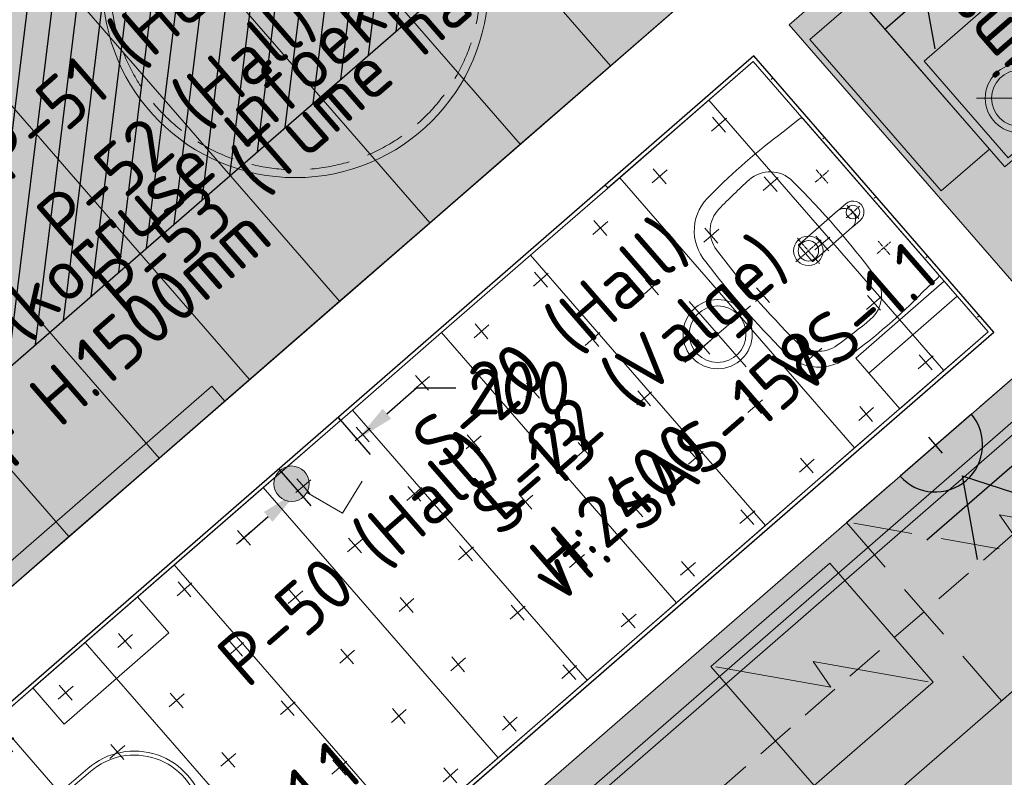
# Model space of a CAD drawing. Header units: millimetres. Extents: x 130528 to 177851, y 51760 to 113805.
# Tile 56 of 88: x 151894 to 154396, y 83430 to 85356. Entities that reach past the tile are written whole.
import ezdxf

# ---------------------------------------------------------------- set-up
doc = ezdxf.new("R2010")
doc.units = ezdxf.units.MM
for name, pattern in [('AM_DIN_G_W050', [13.75, 9.75, -1.5, 1, -1.5]), ('Dash 01', [1, 0.5, -0.5]), ('Hidden 100.00_ 50.00', [150, 100, -50])]:
    doc.linetypes.add(name, pattern=pattern)
doc.layers.get('0').update_dxf_attribs({"true_color": 0x000000})
for name, color, linetype, true_color in [('_SA-ELEKTER_pistikupesad', 7, 'Continuous', 0x9900cc), ('_SA-KUJA', 1, 'Continuous', 0xff0000), ('_SA-KUJA_hatch', 7, 'Continuous', 0xffd9d9)]:
    doc.layers.add(name, color=color, linetype=linetype, true_color=true_color)
for name, color, linetype, lineweight, true_color in [('_SA-LAGI', 7, 'Continuous', 9, 0x5b5b5b), ('_SA-LAGI_hatch', 7, 'Continuous', 5, 0x787878), ('_SA-LAGI_tekst', 7, 'Continuous', 0, 0x7f4f3f), ('_SA-PORAND', 7, 'Continuous', 9, 0x5b5b5b), ('_SA-PORAND_hatch', 254, 'Continuous', 9, 0xbebebe), ('_SA-PORAND_tekst', 7, 'Continuous', 9, 0x5b5b5b), ('_SA-SANTEHN', 7, 'Continuous', 0, 0x4c5f99), ('_SA-SEIN', 250, 'Continuous', 30, 0x333333), ('_SA-SEIN_hatch', 7, 'Continuous', 0, 0x797979), ('_SA-SEIN_tekst', 250, 'Continuous', 0, 0x333333), ('_SA-SISUSTUS_kohtkindel', 7, 'Continuous', 15, 0x7f4f3f), ('_SA-SISUSTUS_seadmed', 7, 'Continuous', 13, 0x9900cc), ('_SA-VALGUSTUS', 20, 'Continuous', 13, 0xff3f00), ('_SA-VALGUSTUS_DIM', 240, 'Continuous', 13, 0xff003f), ('_SA-VALGUSTUS_lulitid', 240, 'Continuous', 9, 0xff003f)]:
    doc.layers.add(name, color=color, linetype=linetype, lineweight=lineweight, true_color=true_color)
doc.styles.add('DIN Pro Light-Light', font='txt')
doc.styles.add('DIN Pro Medium-Medium', font='txt')
doc.dimstyles.new('INP_100_DIM', dxfattribs={"dimtxt": 135, "dimasz": 100, "dimexe": 50, "dimexo": 0.5, "dimgap": 20, "dimtad": 0, "dimtih": 1, "dimtoh": 1, "dimdec": 0, "dimzin": 1, "dimdsep": 46, "dimtxsty": 'DIN Pro Light-Light', "dimcen": 2.5, "dimadec": 1, "dimazin": 1, "dimtfac": 1, "dimtdec": 4, "dimtix": 1, "dimtofl": 0, "dimtmove": 1, "dimatfit": 3, "dimfxl": 1, "dimtolj": 1, "dimtzin": 1, "dimarcsym": 0})

# ---------------------------------------------------------------- blocks, each defined once
blk = doc.blocks.new('VS-1.1')
at = {"color": 0, "linetype": 'ByBlock', "lineweight": -2}
for p, q in [((0, -220.5), (0, 220.5)), ((-220.5, 0), (220.5, 0))]:
    blk.add_line(p, q, dxfattribs=at)
for radius in [176, 144]:
    blk.add_circle((0, 0), radius, dxfattribs=at)
at = {"color": 0, "linetype": 'ByBlock', "lineweight": -2, "insert": (100, -262), "char_height": 270, "width": 2611.475, "attachment_point": 1, "style": 'DIN Pro Medium-Medium'}
blk.add_mtext('VS-1.1', dxfattribs=at)
blk = doc.blocks.new('VS-3.1 01')
at = {"color": 0, "linetype": 'ByBlock', "lineweight": -2}
for p, q in [((0, -110.2), (0, 110.2)), ((-110.2, 0), (110.2, 0))]:
    blk.add_line(p, q, dxfattribs=at)
for radius in [88, 72]:
    blk.add_circle((0, 0), radius, dxfattribs=at)
at = {"color": 0, "linetype": 'ByBlock', "lineweight": -2, "insert": (50, -131), "char_height": 135, "width": 1305.738, "attachment_point": 1, "style": 'DIN Pro Medium-Medium'}
blk.add_mtext('VS-3.1', dxfattribs=at)
blk = doc.blocks.new('*D44')
at = {"layer": '_SA-VALGUSTUS_DIM', "color": 0, "lineweight": -2}
for p, q in [((152826.9, 84354.2), (152902.4, 84419.8)), ((152902.4, 84419.8), (153002.4, 84419.8)), ((152702.7, 84344.6), (152784.2, 84250.8)), ((152552.1, 84213.7), (152633.7, 84119.9)), ((152525.4, 84092.1), (152449.9, 84026.5))]:
    blk.add_line(p, q, dxfattribs=at)
at = {"layer": '_SA-VALGUSTUS_DIM', "color": 0}
for points in [[(152816, 84366.8), (152837.8, 84341.6), (152751.4, 84288.6)], [(152536.3, 84079.5), (152514.4, 84104.7), (152600.9, 84157.7)]]:
    blk.add_solid(points, dxfattribs=at)
at = {"layer": 'Defpoints', "color": 0}
for p in [(152702.4, 84345), (152751.4, 84288.6), (152551.8, 84214.1)]:
    blk.add_point(p, dxfattribs=at)
at = {"layer": '_SA-VALGUSTUS_DIM', "color": 0, "insert": (153161.9, 84419.8), "char_height": 135, "attachment_point": 5, "style": 'DIN Pro Light-Light'}
blk.add_mtext('\\A1;200', dxfattribs=at)
blk = doc.blocks.new('_SA Lyliti(syvistatud) x1')
at = {"linetype": 'ByBlock', "lineweight": -2}
blk.add_hatch(color=0, dxfattribs=at).paths.add_polyline_path([(75, 0), (75, 1.7), (75, 3.3), (74.9, 5), (74.7, 6.7), (74.5, 8.5), (74.3, 10.2), (74.1, 11.9), (73.8, 13.7), (73.4, 15.4), (73, 17.1), (72.6, 18.9), (72.1, 20.6), (71.6, 22.4), (71, 24.1), (70.4, 25.9), (69.8, 27.6), (69, 29.3), (68.3, 31.1), (67.5, 32.8), (66.6, 34.5), (65.7, 36.1), (64.8, 37.8), (63.8, 39.4), (62.8, 41.1), (61.7, 42.7), (60.6, 44.2), (59.4, 45.8), (58.2, 47.3), (57, 48.8), (55.7, 50.2), (54.4, 51.7), (53.1, 53.1), (51.7, 54.4), (50.2, 55.7), (48.8, 57), (47.3, 58.2), (45.8, 59.4), (44.2, 60.6), (42.7, 61.7), (41.1, 62.8), (39.4, 63.8), (37.8, 64.8), (36.1, 65.7), (34.5, 66.6), (32.8, 67.5), (31.1, 68.3), (29.3, 69), (27.6, 69.8), (25.9, 70.4), (24.1, 71), (22.4, 71.6), (20.6, 72.1), (18.9, 72.6), (17.1, 73), (15.4, 73.4), (13.7, 73.8), (11.9, 74.1), (10.2, 74.3), (8.5, 74.5), (6.7, 74.7), (5, 74.9), (3.3, 75), (1.7, 75), (0, 75), (-1.7, 75), (-3.3, 75), (-5, 74.9), (-6.7, 74.7), (-8.5, 74.5), (-10.2, 74.3), (-11.9, 74.1), (-13.7, 73.8), (-15.4, 73.4), (-17.1, 73), (-18.9, 72.6), (-20.6, 72.1), (-22.4, 71.6), (-24.1, 71), (-25.9, 70.4), (-27.6, 69.8), (-29.3, 69), (-31.1, 68.3), (-32.8, 67.5), (-34.5, 66.6), (-36.1, 65.7), (-37.8, 64.8), (-39.4, 63.8), (-41.1, 62.8), (-42.7, 61.7), (-44.2, 60.6), (-45.8, 59.4), (-47.3, 58.2), (-48.8, 57), (-50.2, 55.7), (-51.7, 54.4), (-53.1, 53.1), (-54.4, 51.7), (-55.7, 50.2), (-57, 48.8), (-58.2, 47.3), (-59.4, 45.8), (-60.6, 44.2), (-61.7, 42.7), (-62.8, 41.1), (-63.8, 39.4), (-64.8, 37.8), (-65.7, 36.1), (-66.6, 34.5), (-67.5, 32.8), (-68.3, 31.1), (-69, 29.3), (-69.8, 27.6), (-70.4, 25.9), (-71, 24.1), (-71.6, 22.4), (-72.1, 20.6), (-72.6, 18.9), (-73, 17.1), (-73.4, 15.4), (-73.8, 13.7), (-74.1, 11.9), (-74.3, 10.2), (-74.5, 8.5), (-74.7, 6.7), (-74.9, 5), (-75, 3.3), (-75, 1.7), (-75, 0), (-75, -1.7), (-75, -3.3), (-74.9, -5), (-74.7, -6.7), (-74.5, -8.5), (-74.3, -10.2), (-74.1, -11.9), (-73.8, -13.7), (-73.4, -15.4), (-73, -17.1), (-72.6, -18.9), (-72.1, -20.6), (-71.6, -22.4), (-71, -24.1), (-70.4, -25.9), (-69.8, -27.6), (-69, -29.3), (-68.3, -31.1), (-67.5, -32.8), (-66.6, -34.5), (-65.7, -36.1), (-64.8, -37.8), (-63.8, -39.4), (-62.8, -41.1), (-61.7, -42.7), (-60.6, -44.2), (-59.4, -45.8), (-58.2, -47.3), (-57, -48.8), (-55.7, -50.2), (-54.4, -51.7), (-53.1, -53.1), (-51.7, -54.4), (-50.2, -55.7), (-48.8, -57), (-47.3, -58.2), (-45.8, -59.4), (-44.2, -60.6), (-42.7, -61.7), (-41.1, -62.8), (-39.4, -63.8), (-37.8, -64.8), (-36.1, -65.7), (-34.5, -66.6), (-32.8, -67.5), (-31.1, -68.3), (-29.3, -69), (-27.6, -69.8), (-25.9, -70.4), (-24.1, -71), (-22.4, -71.6), (-20.6, -72.1), (-18.9, -72.6), (-17.1, -73), (-15.4, -73.4), (-13.7, -73.8), (-11.9, -74.1), (-10.2, -74.3), (-8.5, -74.5), (-6.7, -74.7), (-5, -74.9), (-3.3, -75), (-1.7, -75), (0, -75), (1.7, -75), (3.3, -75), (5, -74.9), (6.7, -74.7), (8.5, -74.5), (10.2, -74.3), (11.9, -74.1), (13.7, -73.8), (15.4, -73.4), (17.1, -73), (18.9, -72.6), (20.6, -72.1), (22.4, -71.6), (24.1, -71), (25.9, -70.4), (27.6, -69.8), (29.3, -69), (31.1, -68.3), (32.8, -67.5), (34.5, -66.6), (36.1, -65.7), (37.8, -64.8), (39.4, -63.8), (41.1, -62.8), (42.7, -61.7), (44.2, -60.6), (45.8, -59.4), (47.3, -58.2), (48.8, -57), (50.2, -55.7), (51.7, -54.4), (53.1, -53.1), (54.4, -51.7), (55.7, -50.2), (57, -48.8), (58.2, -47.3), (59.4, -45.8), (60.6, -44.2), (61.7, -42.7), (62.8, -41.1), (63.8, -39.4), (64.8, -37.8), (65.7, -36.1), (66.6, -34.5), (67.5, -32.8), (68.3, -31.1), (69, -29.3), (69.8, -27.6), (70.4, -25.9), (71, -24.1), (71.6, -22.4), (72.1, -20.6), (72.6, -18.9), (73, -17.1), (73.4, -15.4), (73.8, -13.7), (74.1, -11.9), (74.3, -10.2), (74.5, -8.5), (74.7, -6.7), (74.9, -5), (75, -3.3), (75, -1.7)], flags=0)
at = {"color": 0, "linetype": 'ByBlock', "lineweight": -2}
for p, q in [((-81.1, 235.7), (-232.6, 187.2)), ((-24.4, 70.9), (-81.1, 235.7))]:
    blk.add_line(p, q, dxfattribs=at)
blk.add_circle((0, 0), 75, dxfattribs=at)
blk = doc.blocks.new('Wckätepaber_4.5')
at = {"layer": '_SA-SANTEHN', "color": 0, "lineweight": -2}
blk.add_lwpolyline([(0, 149), (0, -149), (-120, -149), (-120, 149)], close=True, dxfattribs=at)
blk = doc.blocks.new('Wcprügikast_4.1')
at = {"layer": '_SA-SANTEHN', "color": 0, "lineweight": -2}
blk.add_lwpolyline([(-170, 149), (-170, -149), (0, -149), (0, 149)], close=True, dxfattribs=at)
blk = doc.blocks.new('Wcpaber')
at = {"layer": '_SA-SANTEHN', "color": 0, "lineweight": -2}
blk.add_lwpolyline([(121.5, -176.5), (121.5, 176.5), (0, 176.5), (0, -176.5)], close=True, dxfattribs=at)
blk = doc.blocks.new('Wcpott_1.1')
at = {"layer": '_SA-SANTEHN', "color": 0, "linetype": 'Dash 01', "lineweight": -2}
blk.add_lwpolyline([(-252, 200), (-252, 0), (248, 0), (248, 200)], close=True, dxfattribs=at)
at = {"layer": '_SA-SANTEHN', "color": 0, "lineweight": -2}
for points in [[(-175.5, 0, 0.419113), (-182.5, -7.1), (-180, -305, 1.000008), (180, -305), (182.5, -7, 0.413735), (175.5, 0)], [(-172.5, -54.7), (-170, -304.7, 1.000251), (170, -304.7), (172.5, -54.7)]]:
    blk.add_lwpolyline(points, format="xyb", close=True, dxfattribs=at)
at = {"layer": '_SA-SANTEHN', "color": 0, "linetype": 'ByBlock', "lineweight": -2}
blk.add_lwpolyline([(-56.3, -10.6, -0.404963), (-59.3, -7.7), (-59.4, 0), (56.6, 0), (56.5, -7.5), (56.5, -7.7, -0.404962), (53.5, -10.6, -0.007219)], format="xyb", close=True, dxfattribs=at)
blk = doc.blocks.new('segisti Metris S pealt')
at = {"color": 0, "linetype": 'ByBlock', "lineweight": -2}
for p, q in [((-24.3, 173.9), (-19.7, 179.7)), ((-24.3, 173.9), (-19.7, 179.7)), ((-19.7, 179.7), (-13.9, 184.3)), ((-13.9, 184.3), (-7.2, 187)), ((-7.2, 187), (0, 188)), ((0, 188), (7.2, 187)), ((7.2, 187), (13.9, 184.3)), ((13.9, 184.3), (19.7, 179.7)), ((19.7, 179.7), (24.3, 173.9)), ((-28, 160), (-27, 167.2)), ((-28, 160), (-28, 135.073)), ((-28, 135.073), (-28, 160)), ((-27, 167.2), (-24.3, 173.9)), ((-24, 145.8), (-19.5, 151.5)), ((-19.5, 151.5), (-13.8, 156)), ((-13.8, 156), (-7.1, 158.7)), ((-7.1, 158.7), (0, 159.7)), ((0, 159.7), (7.1, 158.7)), ((7.1, 158.7), (13.8, 156)), ((13.8, 156), (19.5, 151.5)), ((19.5, 151.5), (24, 145.8)), ((24.3, 173.9), (27, 167.2)), ((27, 167.2), (28, 160)), ((28, 135.073), (28, 160)), ((28, 160), (28, 135.073)), ((28, 157.911), (28, 159.831)), ((28, 159.831), (28, 157.911)), ((28, 155.863), (28, 157.911)), ((28, 157.911), (28, 155.863)), ((28, 153.815), (28, 155.863)), ((28, 155.863), (28, 153.815)), ((-28, 132), (-26.7, 139.1)), ((-28, 132), (-26.7, 139.1)), ((-28, 133.19), (-28, 135.073)), ((-28, 135.073), (-28, 133.19)), ((-28, 96), (-28, 133.19)), ((-28, 133.19), (-28, 5)), ((-28, 133.19), (-28, 132)), ((-28, 132), (-28, 133.19)), ((-28, 132), (-28, 5)), ((-28, 5), (-28, 132)), ((-26.7, 139.1), (-24, 145.8)), ((24, 145.8), (26.7, 139.1)), ((26.7, 139.1), (28, 132)), ((28, 132), (28, 135.073)), ((28, 135.073), (28, 132)), ((28, 132), (28, 5)), ((28, 5), (28, 132)), ((-28, 5), (-28, 96)), ((-28, 4), (-28, 5)), ((-28, 5), (-28, 4)), ((-28, 3), (-28, 4)), ((-28, 4), (-28, 3)), ((-28, 2.2), (-28, 3)), ((-28, 3), (-28, 2.2)), ((-28, 1.5), (-28, 2.2)), ((-28, 2.2), (-28, 1.5)), ((-28, 1.1), (-28, 1.5)), ((-28, 1.5), (-28, 1.1)), ((-28, 1.1), (-28, 1)), ((-28, 1), (-28, 1.1)), ((-28, 1), (-27.7, 0.3)), ((-27.7, 0.3), (-27, 0)), ((-27.7, 0.3), (-27, 0)), ((-27, 0), (0, 0)), ((0, 0), (27, 0)), ((27, 0), (27.7, 0.3)), ((27, 0), (27.7, 0.3)), ((27.7, 0.3), (28, 1)), ((28, 5), (28, 4)), ((28, 4), (28, 5)), ((28, 3), (28, 4)), ((28, 4), (28, 3)), ((28, 2.2), (28, 3)), ((28, 3), (28, 2.2)), ((28, 1.5), (28, 2.2)), ((28, 2.2), (28, 1.5)), ((28, 1.5), (28, 1)), ((28, 1), (28, 1.5))]:
    blk.add_line(p, q, dxfattribs=at)
blk = doc.blocks.new('duravit231055pealt')
at = {"color": 4, "linetype": 'AM_DIN_G_W050', "true_color": 0x00ffff}
for p, q in [((-120, -82.5), (-120, -37.5)), ((0, -82.5), (0, -37.5)), ((120, -82.5), (120, -37.5)), ((-142.5, -60), (-97.5, -60)), ((-22.5, -60), (22.5, -60)), ((142.5, -60), (97.5, -60)), ((0, -167.5), (0, -252.5)), ((-42.5, -210), (42.5, -210))]:
    blk.add_line(p, q, dxfattribs=at)
at = {"color": 0, "linetype": 'ByBlock', "lineweight": -2}
blk.add_lwpolyline([(270, -60), (268.1, -6.8, 0.404026), (261.1, 0), (-261.1, 0, 0.404026), (-268.1, -6.8), (-270, -60, 0.040816), (-270, -305, 0.414214), (-150, -425, 0.033117), (153.9, -424.9, 0.404613), (270, -305, 0.040816)], format="xyb", close=True, dxfattribs=at)
for centre, radius in [((0, -60), 17.5), ((0, -210), 37.5), ((0, -210), 26)]:
    blk.add_circle(centre, radius, dxfattribs=at)
for centre, radius, start, end in [((-154.8, -204.1), 80, 94.1175, 180.8964), ((1.5, -2375.5), 2257, 85.9607, 94.1175), ((154.8, -203.9), 80, 359.1123, 85.9607), ((1228.1, -182.5), 1463.1, 180.8964, 185.0709), ((-1228.1, -182.5), 1463.1, 354.9205, 359.1123), ((-149.6, -304.8), 80, 185.0709, 266.0209), ((149.6, -305), 80, 273.9004, 354.9205), ((1.5, 1867), 2257, 266.0209, 273.9004)]:
    blk.add_arc(centre, radius, start, end, dxfattribs=at)
blk = doc.blocks.new('_SA pistik(syvistatud) x2')
at = {"linetype": 'ByBlock', "lineweight": -2}
blk.add_hatch(color=0, dxfattribs=at).paths.add_polyline_path([(-80.1, 0), (80.1, 0), (80.1, 1.8), (80, 3.5), (79.9, 5.3), (79.7, 7.1), (79.5, 9), (79.3, 10.8), (79, 12.6), (78.6, 14.5), (78.2, 16.3), (77.8, 18.2), (77.3, 20), (76.8, 21.9), (76.2, 23.7), (75.6, 25.5), (74.9, 27.4), (74.2, 29.2), (73.4, 31), (72.6, 32.8), (71.8, 34.6), (70.8, 36.4), (69.9, 38.2), (68.9, 39.9), (67.8, 41.7), (66.7, 43.4), (65.6, 45), (64.4, 46.7), (63.1, 48.3), (61.8, 49.9), (60.5, 51.5), (59.1, 53), (57.7, 54.5), (56.3, 56), (54.8, 57.4), (53.3, 58.8), (51.7, 60.1), (50.2, 61.4), (48.5, 62.7), (46.9, 63.9), (45.2, 65.1), (43.5, 66.2), (41.8, 67.3), (40.1, 68.3), (38.3, 69.3), (36.5, 70.3), (34.7, 71.2), (32.9, 72), (31.1, 72.8), (29.3, 73.5), (27.4, 74.2), (25.6, 74.9), (23.7, 75.5), (21.9, 76), (20, 76.5), (18.2, 77), (16.3, 77.4), (14.5, 77.8), (12.6, 78.1), (10.8, 78.4), (9, 78.6), (7.2, 78.8), (5.3, 78.9), (3.5, 79), (1.8, 79.1), (0, 79.1), (-1.8, 79.1), (-3.5, 79), (-5.3, 78.9), (-7.2, 78.8), (-9, 78.6), (-10.8, 78.4), (-12.6, 78.1), (-14.5, 77.8), (-16.3, 77.4), (-18.2, 77), (-20, 76.5), (-21.9, 76), (-23.7, 75.5), (-25.6, 74.9), (-27.4, 74.2), (-29.3, 73.5), (-31.1, 72.8), (-32.9, 72), (-34.7, 71.2), (-36.5, 70.3), (-38.3, 69.3), (-40.1, 68.3), (-41.8, 67.3), (-43.5, 66.2), (-45.2, 65.1), (-46.9, 63.9), (-48.5, 62.7), (-50.2, 61.4), (-51.7, 60.1), (-53.3, 58.8), (-54.8, 57.4), (-56.3, 56), (-57.7, 54.5), (-59.1, 53), (-60.5, 51.5), (-61.8, 49.9), (-63.1, 48.3), (-64.4, 46.7), (-65.6, 45), (-66.7, 43.4), (-67.8, 41.7), (-68.9, 39.9), (-69.9, 38.2), (-70.8, 36.4), (-71.8, 34.6), (-72.6, 32.8), (-73.4, 31), (-74.2, 29.2), (-74.9, 27.4), (-75.6, 25.5), (-76.2, 23.7), (-76.8, 21.9), (-77.3, 20), (-77.8, 18.2), (-78.2, 16.3), (-78.6, 14.5), (-79, 12.6), (-79.3, 10.8), (-79.5, 9), (-79.7, 7.1), (-79.9, 5.3), (-80, 3.5), (-80.1, 1.8)], flags=0)
at = {"color": 0, "linetype": 'ByBlock', "lineweight": -2}
for p, q in [((0.1, 68.7), (-73.6, 192.2)), ((0.1, 68.7), (73.8, 192.2)), ((116.7, 111.4), (-116.5, 111.4)), ((0.1, 17.9), (0.1, -17.9)), ((17.9, 0), (-17.8, 0))]:
    blk.add_line(p, q, dxfattribs=at)
blk.add_lwpolyline([(-80.1, 0), (80.1, 0, 0.986995)], format="xyb", close=True, dxfattribs=at)
blk = doc.blocks.new('printer 001 pealt')
at = {"color": 0, "linetype": 'ByBlock', "lineweight": -2}
for points in [[(-254.8, 293.2), (254.8, 293.2), (254.8, 455.6), (-254.8, 455.6)], [(-314.6, -293.2), (314.6, -293.2), (314.6, 293.2), (-314.6, 293.2)], [(-23, -271.9), (302.9, -271.9), (302.9, 255.2), (-23, 255.2)], [(-254.8, -455.6), (254.8, -455.6), (254.8, -293.2), (-254.8, -293.2)]]:
    blk.add_lwpolyline(points, close=True, dxfattribs=at)
blk = doc.blocks.new('kohvimasin')
at = {"color": 0, "linetype": 'Hidden 100.00_ 50.00'}
for p, q in [((-200, 200), (200, 200)), ((-200, -200), (-200, 200)), ((-191.2, 191.2), (-4.4, -39.8)), ((200, 200), (200, -200)), ((-4.4, -39.8), (4.4, 39.8)), ((4.4, 39.8), (191.2, -191.2)), ((200, -200), (-200, -200))]:
    blk.add_line(p, q, dxfattribs=at)
blk = doc.blocks.new('kohvimasin 01')
at = {"color": 0}
for p, q in [((-200, 200), (200, 200)), ((-200, -200), (-200, 200)), ((-191.2, 191.2), (-4.4, -39.8)), ((200, 200), (200, -200)), ((-4.4, -39.8), (4.4, 39.8)), ((4.4, 39.8), (191.2, -191.2)), ((200, -200), (-200, -200))]:
    blk.add_line(p, q, dxfattribs=at)
blk = doc.blocks.new('VS-2.1 01')
at = {"color": 0}
blk.add_circle((0, 0), 490, dxfattribs=at)
at = {"color": 0, "linetype": 'Hidden 100.00_ 50.00', "lineweight": -2}
blk.add_circle((0, 0), 470, dxfattribs=at)
at = {"color": 0, "lineweight": -2, "insert": (-258.9, 67.9), "char_height": 135, "width": 1305.738, "attachment_point": 1, "style": 'DIN Pro Medium-Medium'}
blk.add_mtext('VS-2.1', dxfattribs=at)

msp = doc.modelspace()

# ---------------------------------------------------------------- hatches: boundary and pattern name
at = {"layer": '_SA-KUJA_hatch'}
h = msp.add_hatch(dxfattribs=at)
h.set_pattern_fill('Hatch1', color=256, scale=500, angle=83, style=0, pattern_type=2)
h.set_pattern_definition([(83, (1e-11, 1e-11), (-62.034134, 7.616834), [])])
h.paths.add_polyline_path([(148347.2, 74278.5), (143709.5, 79613.6), (148301.5, 83605.3), (149407.2, 82333.3), (167451.3, 98018.8), (165365, 100418.8), (163182.7, 102929.2), (162277, 102142), (162402.1, 101998.1), (156212, 96617.2), (156999.3, 95711.5), (163189.3, 101092.5), (165758.3, 98137.2), (149525.6, 84026.2), (148419.8, 85298.2), (142016.6, 79732), (147441.5, 73491.3)], flags=0)
at = {"layer": '_SA-LAGI_hatch'}
h = msp.add_hatch(dxfattribs=at)
h.set_pattern_fill('Plus', color=256, scale=200, angle=41, style=0, pattern_type=2)
h.set_pattern_definition([(41, (-18.87, -16.4), (-131.2118, 150.94192), [50, -150]), (131, (16.4, -18.87), (-150.94192, -131.2118), [50, -150])])
h.paths.add_polyline_path([(159675.9, 90407), (158445.7, 89337.6), (159134.6, 88545.2), (155247.8, 85166.5), (154558.9, 85958.9), (153849.5, 85342.2), (154997.6, 84021.5), (154907, 83942.8), (154447.8, 84471.1), (151904.4, 82260.2), (154325.2, 79475.3), (162483.7, 86567.2), (162785.6, 86829.6), (162523.2, 87131.5), (160364.7, 89614.5), (160100.6, 89384.9), (160021.9, 89475.5), (160286, 89705.1)], flags=0)
h = msp.add_hatch(dxfattribs=at)
h.set_pattern_fill('Plus', color=256, scale=200, angle=41, style=0, pattern_type=2)
h.set_pattern_definition([(41, (-18.87, -16.4), (-131.2118, 150.94192), [50, -150]), (131, (16.4, -18.87), (-150.94192, -131.2118), [50, -150])])
h.paths.add_polyline_path([(151668.4, 83446.2), (152278.6, 82744.3), (154369.1, 84561.6), (153759, 85263.5)], flags=0)
at = {"layer": '_SA-PORAND_hatch', "true_color": 0xbebebe}
h = msp.add_hatch(dxfattribs=at)
h.set_pattern_fill('HatchDash', color=9, scale=400, angle=41, style=0, pattern_type=2)
h.set_pattern_definition([(41, (0, 0), (-65.605903, 75.47096), []), (41, (-32.8, 37.74), (-65.605903, 75.47096), [50, -50])])
h.paths.add_polyline_path([(154589.5, 79704.8), (154825.6, 79433.2), (155353.9, 79892.4), (155117.8, 80164.1), (155691.3, 80662.7), (155927.5, 80391), (156455.8, 80850.2), (156219.6, 81121.9), (156793.2, 81620.5), (157029.4, 81348.8), (157557.7, 81808.1), (157321.5, 82079.8), (157819.6, 82512.8), (158055.8, 82241.1), (158584.1, 82700.3), (158347.9, 82972), (158853.6, 83411.6), (159089.8, 83139.9), (159618.1, 83599.1), (159381.9, 83870.8), (159887.5, 84310.4), (160123.7, 84038.7), (160652, 84497.9), (160415.8, 84769.6), (160921.5, 85209.2), (161157.7, 84937.5), (161686, 85396.7), (161449.8, 85668.4), (161955.4, 86108), (162191.6, 85836.3), (162719.9, 86295.5), (162483.7, 86567.2), (162785.6, 86829.7), (162523.2, 87131.5), (160364.8, 89614.5), (160100.6, 89384.9), (160021.9, 89475.5), (160286, 89705.1), (159675.9, 90407), (158445.7, 89337.6), (159134.6, 88545.2), (155247.8, 85166.5), (154559, 85959), (153849.5, 85342.3), (154997.6, 84021.5), (154907, 83942.8), (154447.8, 84471.1), (151904.4, 82260.2), (154325.3, 79475.3), (154581.9, 79698.4)], flags=0)
at = {"layer": '_SA-PORAND_hatch', "true_color": 0xdcdcdc}
for points in [[(153624.4, 85438), (152896.2, 86275.8), (152666.8, 86076.3), (153395, 85238.6)], [(152706.7, 84640.3), (151978.5, 85478), (151749.1, 85278.6), (152477.3, 84440.8)], [(152247.9, 84241.4), (151519.6, 85079.1), (151290.2, 84879.7), (152018.4, 84041.9)], [(152018.4, 84041.9), (151290.2, 84879.7), (151060.8, 84680.2), (151789, 83842.5)]]:
    msp.add_hatch(color=254, dxfattribs=at).paths.add_polyline_path(points, flags=0)
at = {"layer": '_SA-PORAND_hatch', "true_color": 0xfafafa}
for points in [[(153395, 85238.6), (152666.8, 86076.3), (152437.4, 85876.9), (153165.6, 85039.2)], [(153165.6, 85039.2), (152437.4, 85876.9), (152207.9, 85677.4), (152936.2, 84839.7)], [(152477.3, 84440.8), (151749.1, 85278.6), (151519.6, 85079.1), (152247.9, 84241.4)]]:
    msp.add_hatch(color=7, dxfattribs=at).paths.add_polyline_path(points, flags=0)
at = {"layer": '_SA-PORAND_hatch', "true_color": 0xebebeb}
msp.add_hatch(color=7, dxfattribs=at).paths.add_polyline_path([(152936.2, 84839.7), (152207.9, 85677.4), (151978.5, 85478), (152706.7, 84640.3)], flags=0)

# ---------------------------------------------------------------- linework, layer by layer
at = {"layer": '_SA-KUJA', "color": 1, "true_color": 0xff0000}
msp.add_lwpolyline([(148347.2, 74278.5), (143709.5, 79613.6), (148301.5, 83605.3), (149407.2, 82333.3), (167451.3, 98018.8), (165365, 100418.8), (163182.7, 102929.2), (162277, 102142), (162402.1, 101998.1), (156212, 96617.2), (156999.3, 95711.5), (163189.3, 101092.5), (165758.3, 98137.2), (149525.6, 84026.2), (148419.8, 85298.2), (142016.6, 79732), (147441.5, 73491.3)], close=True, dxfattribs=at)
at = {"layer": '_SA-LAGI'}
msp.add_lwpolyline([(168852.2, 98675.3), (145229.8, 78140.7)], dxfattribs=at)
for points in [[(159675.9, 90407), (158445.7, 89337.6), (159134.6, 88545.2), (155247.8, 85166.5), (154558.9, 85958.9), (153849.5, 85342.2), (154997.6, 84021.5), (154907, 83942.8), (154447.8, 84471.1), (151904.4, 82260.2), (154325.2, 79475.3), (162483.7, 86567.2), (162785.6, 86829.6), (162523.2, 87131.5), (160364.7, 89614.5), (160100.6, 89384.9), (160021.9, 89475.5), (160286, 89705.1)], [(151668.4, 83446.2), (152278.6, 82744.3), (154369.1, 84561.6), (153759, 85263.5)]]:
    msp.add_lwpolyline(points, close=True, dxfattribs=at)
at = {"layer": '_SA-PORAND'}
for points in [[(168852.2, 98675.3), (150905.2, 83074.3), (154165.8, 79323.3)], [(159134.6, 88545.2), (155247.8, 85166.5), (154559, 85959), (153849.5, 85342.3), (154997.6, 84021.5), (154907, 83942.8), (154447.8, 84471.1), (151904.4, 82260.2)]]:
    msp.add_lwpolyline(points, dxfattribs=at)
for points in [[(153624.4, 85438), (152896.2, 86275.8), (152666.8, 86076.3), (153395, 85238.6)], [(153395, 85238.6), (152666.8, 86076.3), (152437.4, 85876.9), (153165.6, 85039.2)], [(153165.6, 85039.2), (152437.4, 85876.9), (152207.9, 85677.4), (152936.2, 84839.7)], [(152936.2, 84839.7), (152207.9, 85677.4), (151978.5, 85478), (152706.7, 84640.3)], [(152706.7, 84640.3), (151978.5, 85478), (151749.1, 85278.6), (152477.3, 84440.8)], [(152477.3, 84440.8), (151749.1, 85278.6), (151519.6, 85079.1), (152247.9, 84241.4)], [(152247.9, 84241.4), (151519.6, 85079.1), (151290.2, 84879.7), (152018.4, 84041.9)], [(152018.4, 84041.9), (151290.2, 84879.7), (151060.8, 84680.2), (151789, 83842.5)]]:
    msp.add_lwpolyline(points, close=True, dxfattribs=at)
at = {"layer": '_SA-PORAND_hatch'}
for points in [[(153644.8, 85151), (154241.8, 84464.2), (154355, 84562.6), (153758, 85249.4)], [(153418.4, 84954.1), (154015.4, 84267.3), (154241.8, 84464.2), (153644.8, 85151)], [(153192, 84757.3), (153789, 84070.5), (154015.4, 84267.3), (153418.4, 84954.1)], [(152965.5, 84560.5), (153562.6, 83873.7), (153789, 84070.5), (153192, 84757.3)], [(152739.1, 84363.7), (153336.1, 83676.9), (153562.6, 83873.7), (152965.5, 84560.5)], [(152512.7, 84166.9), (153109.7, 83480.1), (153336.1, 83676.9), (152739.1, 84363.7)], [(152286.3, 83970), (152883.3, 83283.3), (153109.7, 83480.1), (152512.7, 84166.9)], [(152059.9, 83773.2), (152656.9, 83086.4), (152883.3, 83283.3), (152286.3, 83970)], [(151833.5, 83576.4), (152430.5, 82889.6), (152656.9, 83086.4), (152059.9, 83773.2)], [(151675, 83438.6), (152272, 82751.9), (152430.5, 82889.6), (151833.5, 83576.4)]]:
    msp.add_lwpolyline(points, close=True, dxfattribs=at)
at = {"layer": '_SA-SEIN'}
msp.add_lwpolyline([(151517.5, 83315), (152127.6, 82613.1), (154369.1, 84561.6), (153759, 85263.5)], close=True, dxfattribs=at)
at = {"layer": '_SA-SEIN_hatch'}
for points in [[(152272, 82751.9), (154355, 84562.6), (153758, 85249.4), (153388.2, 84927.9), (153381.6, 84935.4)], [(152702.4, 84345), (152708.9, 84337.4), (151675, 83438.6)]]:
    msp.add_lwpolyline(points, dxfattribs=at)
at = {"layer": '_SA-SISUSTUS_kohtkindel', "linetype": 'Hidden 100.00_ 50.00'}
msp.add_line((154644.7, 84244.6), (152101.3, 82033.7), dxfattribs=at)
at = {"layer": '_SA-SISUSTUS_kohtkindel'}
msp.add_line((154841.5, 84018.2), (152298.1, 81807.3), dxfattribs=at)
at = {"layer": '_SA-SISUSTUS_seadmed'}
msp.add_lwpolyline([(152381.8, 84424.1), (151627.1, 83768), (151659.9, 83730.3), (152414.6, 84386.4)], close=True, dxfattribs=at)
at = {"layer": '_SA-VALGUSTUS'}
msp.add_lwpolyline([(151959.2, 82197.1), (151975.6, 82178.3), (154519, 84389.2), (154502.6, 84408.1)], close=True, dxfattribs=at)

# ---------------------------------------------------------------- block references
at = {"layer": '_SA-ELEKTER_pistikupesad', "xscale": 1.499999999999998, "yscale": 1.499999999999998, "zscale": 1.5, "rotation": 221.0000018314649}
for p in [(154113.5, 85571.7), (154221.5, 84274.3)]:
    msp.add_blockref('_SA pistik(syvistatud) x2', p, dxfattribs=at)
at = {"layer": '_SA-SANTEHN', "rotation": 311.0000138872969}
msp.add_blockref('duravit231055pealt', (154056.5, 84906), dxfattribs=at)
at = {"layer": '_SA-SANTEHN', "linetype": 'ByBlock', "rotation": 311.0000129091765}
msp.add_blockref('segisti Metris S pealt', (153890.7, 84761.8), dxfattribs=at)
at = {"layer": '_SA-SANTEHN'}
for name, p, xscale, rotation in [('Wcprügikast_4.1', (154131, 84593.1), -0.9999999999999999, 311.0000136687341), ('Wckätepaber_4.5', (154163.8, 84555.4), -0.9999999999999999, 311.0000136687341), ('Wcpaber', (152059.9, 83773.2), -1, 131.0000136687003), ('Wcpott_1.1', (151954.8, 83116.8), -1, 131.0000136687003)]:
    msp.add_blockref(name, p, dxfattribs=dict(at, xscale=xscale, rotation=rotation))
at = {"layer": '_SA-SISUSTUS_seadmed'}
for name, p, rotation in [('printer 001 pealt', (154412.4, 85411.5), 310.9999998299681), ('kohvimasin 01', (153932.6, 83691.9), 40.99999962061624)]:
    msp.add_blockref(name, p, dxfattribs=dict(at, rotation=rotation))
at = {"layer": '_SA-SISUSTUS_seadmed', "xscale": 1.500000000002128, "yscale": 1.500000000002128, "zscale": 1.500000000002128, "rotation": 40.99999962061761}
msp.add_blockref('kohvimasin', (154418.2, 84047.8), dxfattribs=at)
at = {"layer": '_SA-VALGUSTUS'}
for name, p in [('VS-2.1 01', (152594.5, 85444.3)), ('VS-3.1 01', (154435.4, 85156))]:
    msp.add_blockref(name, p, dxfattribs=at)
at = {"layer": '_SA-VALGUSTUS', "xscale": 0.5000000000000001, "yscale": 0.5000000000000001, "zscale": 0.5, "rotation": 41.00000045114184}
for p in [(153667.4, 84556.4), (152203.2, 83288.3)]:
    msp.add_blockref('VS-1.1', p, dxfattribs=at)
at = {"layer": '_SA-VALGUSTUS_lulitid', "xscale": 0.6000000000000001, "yscale": 0.6000000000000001, "zscale": 0.6000000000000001, "rotation": 221.0000001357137}
msp.add_blockref('_SA Lyliti(syvistatud) x1', (152584.6, 84176.4), dxfattribs=at)

# ---------------------------------------------------------------- texts
at = {"layer": '_SA-LAGI_tekst', "insert": (153029.7, 84175.9), "char_height": 135, "width": 2289.836, "attachment_point": 1, "rotation": 41, "style": 'DIN Pro Medium-Medium'}
msp.add_mtext('{\\fDIN Pro;L-22 (Valge)}\\P{\\fDIN Pro;H:2400}\\P', dxfattribs=at)
at = {"layer": '_SA-PORAND_tekst', "char_height": 135, "attachment_point": 1, "rotation": 41, "style": 'DIN Pro Medium-Medium'}
for s, insert, width in [('{\\fDIN Pro;P-51 (Hele hall)}\\P{\\fDIN Pro;P-52 (Hall)}\\P{\\fDIN Pro;P-53 (Tume hall)}\\P', (151776.6, 85041.1), 3068.852), ('P-50 (Hall)', (152383.8, 83754.7), 2065.574)]:
    msp.add_mtext(s, dxfattribs=dict(at, insert=insert, width=width))
at = {"layer": '_SA-SEIN_tekst', "insert": (152878.4, 84306.3), "char_height": 135, "width": 2201.311, "attachment_point": 1, "rotation": 41, "style": 'DIN Pro Medium-Medium'}
msp.add_mtext('{\\fDIN Pro;S-20 (Hall)}\\P{\\fDIN Pro;S-13 }\\P{\\fDIN Pro;vt. SAS-158}\\P', dxfattribs=at)
at = {"layer": '_SA-SISUSTUS_seadmed', "char_height": 135, "attachment_point": 1, "style": 'DIN Pro Medium-Medium'}
for s, insert, width, rotation in [('{\\fDIN Pro;EKRAAN (korruse infoekraan)}\\P{\\fDIN Pro;tsenter H.1500mm}\\P', (151262.7, 84155.7), 5169.836, 41.0067), ('print/koopia jms', (155072.3, 84400.7), 1524.098, 131)]:
    msp.add_mtext(s, dxfattribs=dict(at, insert=insert, width=width, rotation=rotation))

# ---------------------------------------------------------------- dimensions: what is measured, and where the dimension line sits
at = {"layer": '_SA-VALGUSTUS_DIM'}
dim = msp.add_linear_dim(base=(152751.4, 84288.6), p1=(152551.8, 84214.1), p2=(152702.4, 84345), angle=41, dimstyle='INP_100_DIM', override={"dimtxt": 135, "dimasz": 100, "dimexe": 50, "dimexo": 0.5, "dimgap": 20, "dimdec": 0, "dimzin": 1, "dimtxsty": 'DIN Pro Light-Light', "dimsah": 0, "dimcen": 2.5, "dimadec": 1, "dimazin": 1, "dimtix": 0, "dimtmove": 0, "dimtzin": 1}, dxfattribs=at)
dim.commit()
dim.dimension.update_dxf_attribs({"geometry": '*D44', "text_midpoint": (153161.9, 84419.8)})

doc.saveas('drawing.dxf')
